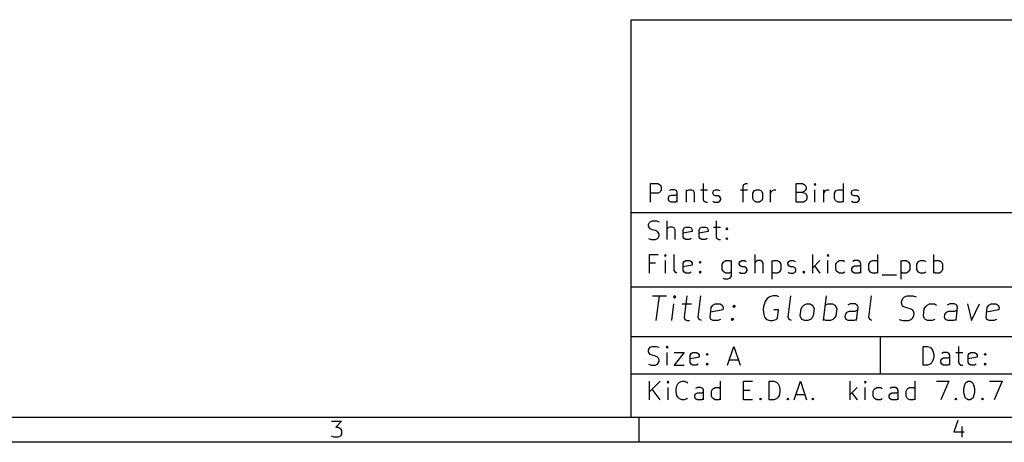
# Model space of a CAD drawing. Extents: x 0.4 to 10.6, y -8.1 to -0.4.
# Tile 2 of 4: x 4.3 to 7.5, y -8.1 to -6.8. Entities that reach past the tile are written whole.
import ezdxf

# ---------------------------------------------------------------- set-up
doc = ezdxf.new("R2010")
doc.units = 0
doc.header["$MEASUREMENT"] = 0
doc.layers.add('BLACK', color=7, linetype='CONTINUOUS')

msp = doc.modelspace()

# ---------------------------------------------------------------- linework, layer by layer
at = {"layer": 'BLACK', "linetype": 'CONTINUOUS'}
for p, q in [((6.27559, -6.76772), (10.5276, -6.76772)), ((6.27559, -8.02756), (6.27559, -6.76772)), ((6.33679, -7.3456), (6.33679, -7.28655)), ((6.33679, -7.28655), (6.35929, -7.28655)), ((6.35929, -7.28655), (6.36491, -7.28936)), ((6.36491, -7.28936), (6.36773, -7.29217)), ((6.36773, -7.29217), (6.37054, -7.2978)), ((6.50271, -7.28655), (6.50271, -7.33717)), ((6.62926, -7.29498), (6.63207, -7.28936)), ((6.63207, -7.28936), (6.63769, -7.28655)), ((6.63769, -7.28655), (6.64332, -7.28655)), ((6.79798, -7.3456), (6.79798, -7.28655)), ((6.79798, -7.28655), (6.81767, -7.28655)), ((6.81767, -7.28655), (6.82329, -7.28936)), ((6.82329, -7.28936), (6.82611, -7.29217)), ((6.82611, -7.29217), (6.82892, -7.2978)), ((6.85704, -7.28655), (6.85423, -7.28936)), ((6.85423, -7.28936), (6.85704, -7.29217)), ((6.85985, -7.28936), (6.85704, -7.28655)), ((6.85704, -7.28655), (6.85704, -7.29217)), ((6.85704, -7.29217), (6.85985, -7.28936)), ((6.94703, -7.3456), (6.94703, -7.28655)), ((6.35929, -7.31748), (6.33679, -7.31748)), ((6.36491, -7.31467), (6.35929, -7.31748)), ((6.36773, -7.31186), (6.36491, -7.31467)), ((6.37054, -7.30623), (6.36773, -7.31186)), ((6.37054, -7.2978), (6.37054, -7.30623)), ((6.40147, -7.30623), (6.39585, -7.30905)), ((6.39585, -7.32592), (6.40147, -7.32311)), ((6.41272, -7.30623), (6.40147, -7.30623)), ((6.40147, -7.32311), (6.41553, -7.32311)), ((6.41834, -7.30905), (6.41272, -7.30623)), ((6.41553, -7.32311), (6.42116, -7.32029)), ((6.42116, -7.31467), (6.41834, -7.30905)), ((6.42116, -7.3456), (6.42116, -7.31467)), ((6.44928, -7.30623), (6.44928, -7.3456)), ((6.44928, -7.31186), (6.45209, -7.30905)), ((6.45209, -7.30905), (6.45771, -7.30623)), ((6.45771, -7.30623), (6.46615, -7.30623)), ((6.46615, -7.30623), (6.47177, -7.30905)), ((6.47177, -7.30905), (6.47459, -7.31467)), ((6.47459, -7.31467), (6.47459, -7.3456)), ((6.49427, -7.30623), (6.51677, -7.30623)), ((6.53364, -7.31467), (6.53645, -7.30905)), ((6.53364, -7.31748), (6.53364, -7.31467)), ((6.53645, -7.32311), (6.53364, -7.31748)), ((6.53645, -7.30905), (6.54208, -7.30623)), ((6.54208, -7.32592), (6.53645, -7.32311)), ((6.54208, -7.30623), (6.55052, -7.30623)), ((6.55052, -7.30623), (6.55614, -7.30905)), ((6.62082, -7.30623), (6.64332, -7.30623)), ((6.62926, -7.3456), (6.62926, -7.29498)), ((6.66019, -7.31748), (6.663, -7.31186)), ((6.66019, -7.33435), (6.66019, -7.31748)), ((6.663, -7.31186), (6.66581, -7.30905)), ((6.66581, -7.30905), (6.67144, -7.30623)), ((6.67144, -7.30623), (6.67987, -7.30623)), ((6.67987, -7.30623), (6.6855, -7.30905)), ((6.6855, -7.30905), (6.68831, -7.31186)), ((6.68831, -7.31186), (6.69112, -7.31748)), ((6.69112, -7.31748), (6.69112, -7.33435)), ((6.71643, -7.3456), (6.71643, -7.30623)), ((6.71643, -7.31748), (6.71924, -7.31186)), ((6.71924, -7.31186), (6.72206, -7.30905)), ((6.72206, -7.30905), (6.72768, -7.30623)), ((6.72768, -7.30623), (6.7333, -7.30623)), ((6.81767, -7.31467), (6.79798, -7.31467)), ((6.82329, -7.31186), (6.81767, -7.31467)), ((6.81767, -7.31467), (6.82611, -7.31748)), ((6.82611, -7.30905), (6.82329, -7.31186)), ((6.82892, -7.30342), (6.82611, -7.30905)), ((6.82611, -7.31748), (6.82892, -7.32029)), ((6.82892, -7.2978), (6.82892, -7.30342)), ((6.82892, -7.32029), (6.83173, -7.32592)), ((6.85704, -7.3456), (6.85704, -7.30623)), ((6.88516, -7.3456), (6.88516, -7.30623)), ((6.88516, -7.31748), (6.88797, -7.31186)), ((6.88797, -7.31186), (6.89079, -7.30905)), ((6.89079, -7.30905), (6.89641, -7.30623)), ((6.89641, -7.30623), (6.90203, -7.30623)), ((6.91891, -7.31748), (6.92172, -7.31186)), ((6.91891, -7.33435), (6.91891, -7.31748)), ((6.92172, -7.31186), (6.92453, -7.30905)), ((6.92453, -7.30905), (6.93016, -7.30623)), ((6.93016, -7.30623), (6.9414, -7.30623)), ((6.9414, -7.30623), (6.94703, -7.30905)), ((6.97234, -7.31467), (6.97515, -7.30905)), ((6.97234, -7.31748), (6.97234, -7.31467)), ((6.97515, -7.32311), (6.97234, -7.31748)), ((6.97515, -7.30905), (6.98077, -7.30623)), ((6.98077, -7.32592), (6.97515, -7.32311)), ((6.98077, -7.30623), (6.98921, -7.30623)), ((6.98921, -7.30623), (6.99483, -7.30905)), ((6.39303, -7.33154), (6.39585, -7.32592)), ((6.39303, -7.33717), (6.39303, -7.33154)), ((6.39585, -7.34279), (6.39303, -7.33717)), ((6.40147, -7.3456), (6.39585, -7.34279)), ((6.41553, -7.3456), (6.40147, -7.3456)), ((6.42116, -7.34279), (6.41553, -7.3456)), ((6.50271, -7.33717), (6.50552, -7.34279)), ((6.50552, -7.34279), (6.51114, -7.3456)), ((6.51114, -7.3456), (6.51677, -7.3456)), ((6.53364, -7.34279), (6.53927, -7.3456)), ((6.53927, -7.3456), (6.55052, -7.3456)), ((6.55052, -7.32592), (6.54208, -7.32592)), ((6.55614, -7.32873), (6.55052, -7.32592)), ((6.55052, -7.3456), (6.55614, -7.34279)), ((6.55895, -7.33435), (6.55614, -7.32873)), ((6.55614, -7.34279), (6.55895, -7.33717)), ((6.55895, -7.33717), (6.55895, -7.33435)), ((6.663, -7.33998), (6.66019, -7.33435)), ((6.66581, -7.34279), (6.663, -7.33998)), ((6.67144, -7.3456), (6.66581, -7.34279)), ((6.67987, -7.3456), (6.67144, -7.3456)), ((6.6855, -7.34279), (6.67987, -7.3456)), ((6.68831, -7.33998), (6.6855, -7.34279)), ((6.69112, -7.33435), (6.68831, -7.33998)), ((6.82048, -7.3456), (6.79798, -7.3456)), ((6.82611, -7.34279), (6.82048, -7.3456)), ((6.82892, -7.33998), (6.82611, -7.34279)), ((6.83173, -7.33435), (6.82892, -7.33998)), ((6.83173, -7.32592), (6.83173, -7.33435)), ((6.92172, -7.33998), (6.91891, -7.33435)), ((6.92453, -7.34279), (6.92172, -7.33998)), ((6.93016, -7.3456), (6.92453, -7.34279)), ((6.9414, -7.3456), (6.93016, -7.3456)), ((6.94703, -7.34279), (6.9414, -7.3456)), ((6.97234, -7.34279), (6.97796, -7.3456)), ((6.97796, -7.3456), (6.98921, -7.3456)), ((6.98921, -7.32592), (6.98077, -7.32592)), ((6.99483, -7.32873), (6.98921, -7.32592)), ((6.98921, -7.3456), (6.99483, -7.34279)), ((6.99765, -7.33435), (6.99483, -7.32873)), ((6.99483, -7.34279), (6.99765, -7.33717)), ((6.99765, -7.33717), (6.99765, -7.33435)), ((6.27559, -7.37795), (10.5276, -7.37795)), ((6.33009, -7.41621), (6.33291, -7.41059)), ((6.33009, -7.42184), (6.33009, -7.41621)), ((6.33291, -7.41059), (6.33572, -7.40778)), ((6.33572, -7.40778), (6.34134, -7.40497)), ((6.34134, -7.40497), (6.3554, -7.40497)), ((6.3554, -7.40497), (6.36384, -7.40778)), ((6.38915, -7.46402), (6.38915, -7.40497)), ((6.54382, -7.40497), (6.54382, -7.45558)), ((6.33291, -7.42746), (6.33009, -7.42184)), ((6.33572, -7.43027), (6.33291, -7.42746)), ((6.34134, -7.43309), (6.33572, -7.43027)), ((6.35259, -7.4359), (6.34134, -7.43309)), ((6.35822, -7.43871), (6.35259, -7.4359)), ((6.36103, -7.44152), (6.35822, -7.43871)), ((6.36384, -7.44715), (6.36103, -7.44152)), ((6.36384, -7.45277), (6.36384, -7.44715)), ((6.39196, -7.42746), (6.38915, -7.43027)), ((6.39759, -7.42465), (6.39196, -7.42746)), ((6.40602, -7.42465), (6.39759, -7.42465)), ((6.41165, -7.42746), (6.40602, -7.42465)), ((6.41446, -7.43309), (6.41165, -7.42746)), ((6.41446, -7.46402), (6.41446, -7.43309)), ((6.43977, -7.43309), (6.44258, -7.42746)), ((6.43977, -7.45558), (6.43977, -7.43309)), ((6.46789, -7.43871), (6.43977, -7.44434)), ((6.44258, -7.42746), (6.4482, -7.42465)), ((6.4482, -7.42465), (6.45945, -7.42465)), ((6.45945, -7.42465), (6.46508, -7.42746)), ((6.46508, -7.42746), (6.46789, -7.43309)), ((6.46789, -7.43309), (6.46789, -7.43871)), ((6.49039, -7.43309), (6.4932, -7.42746)), ((6.49039, -7.45558), (6.49039, -7.43309)), ((6.51851, -7.43871), (6.49039, -7.44434)), ((6.4932, -7.42746), (6.49882, -7.42465)), ((6.49882, -7.42465), (6.51007, -7.42465)), ((6.51007, -7.42465), (6.5157, -7.42746)), ((6.5157, -7.42746), (6.51851, -7.43309)), ((6.51851, -7.43309), (6.51851, -7.43871)), ((6.53538, -7.42465), (6.55788, -7.42465)), ((6.57475, -7.43027), (6.57756, -7.42746)), ((6.57756, -7.43309), (6.57475, -7.43027)), ((6.57756, -7.42746), (6.58038, -7.43027)), ((6.57756, -7.42746), (6.57756, -7.43309)), ((6.58038, -7.43027), (6.57756, -7.43309)), ((6.33009, -7.46121), (6.33853, -7.46402)), ((6.33853, -7.46402), (6.35259, -7.46402)), ((6.35259, -7.46402), (6.35822, -7.46121)), ((6.35822, -7.46121), (6.36103, -7.4584)), ((6.36103, -7.4584), (6.36384, -7.45277)), ((6.44258, -7.46121), (6.43977, -7.45558)), ((6.4482, -7.46402), (6.44258, -7.46121)), ((6.45945, -7.46402), (6.4482, -7.46402)), ((6.46508, -7.46121), (6.45945, -7.46402)), ((6.4932, -7.46121), (6.49039, -7.45558)), ((6.49882, -7.46402), (6.4932, -7.46121)), ((6.51007, -7.46402), (6.49882, -7.46402)), ((6.5157, -7.46121), (6.51007, -7.46402)), ((6.54382, -7.45558), (6.54663, -7.46121)), ((6.54663, -7.46121), (6.55225, -7.46402)), ((6.55225, -7.46402), (6.55788, -7.46402)), ((6.57475, -7.46121), (6.57756, -7.4584)), ((6.57756, -7.46402), (6.57475, -7.46121)), ((6.57756, -7.4584), (6.58038, -7.46121)), ((6.57756, -7.4584), (6.57756, -7.46402)), ((6.58038, -7.46121), (6.57756, -7.46402)), ((6.33291, -7.57032), (6.33291, -7.51126)), ((6.33291, -7.51126), (6.36103, -7.51126)), ((6.38353, -7.51126), (6.38071, -7.51408)), ((6.38634, -7.51408), (6.38353, -7.51126)), ((6.38353, -7.51126), (6.38353, -7.51689)), ((6.41165, -7.56188), (6.41165, -7.51126)), ((6.66755, -7.57032), (6.66755, -7.51126)), ((6.85034, -7.57032), (6.85034, -7.51126)), ((6.89815, -7.51126), (6.89534, -7.51408)), ((6.90096, -7.51408), (6.89815, -7.51126)), ((6.89815, -7.51126), (6.89815, -7.51689)), ((7.05563, -7.57032), (7.05563, -7.51126)), ((7.23279, -7.57032), (7.23279, -7.51126)), ((6.35259, -7.53939), (6.33291, -7.53939)), ((6.38071, -7.51408), (6.38353, -7.51689)), ((6.38353, -7.51689), (6.38634, -7.51408)), ((6.38353, -7.57032), (6.38353, -7.53095)), ((6.43977, -7.53939), (6.44258, -7.53376)), ((6.43977, -7.56188), (6.43977, -7.53939)), ((6.44258, -7.53376), (6.4482, -7.53095)), ((6.4482, -7.53095), (6.45945, -7.53095)), ((6.45945, -7.53095), (6.46508, -7.53376)), ((6.46508, -7.53376), (6.46789, -7.53939)), ((6.46789, -7.53939), (6.46789, -7.54501)), ((6.49039, -7.53657), (6.4932, -7.53376)), ((6.4932, -7.53939), (6.49039, -7.53657)), ((6.4932, -7.53376), (6.49601, -7.53657)), ((6.4932, -7.53376), (6.4932, -7.53939)), ((6.49601, -7.53657), (6.4932, -7.53939)), ((6.5635, -7.5422), (6.56631, -7.53657)), ((6.5635, -7.55907), (6.5635, -7.5422)), ((6.56631, -7.53657), (6.56913, -7.53376)), ((6.56913, -7.53376), (6.57475, -7.53095)), ((6.57475, -7.53095), (6.586, -7.53095)), ((6.586, -7.53095), (6.59162, -7.53376)), ((6.59162, -7.53095), (6.59162, -7.57876)), ((6.61693, -7.53939), (6.61975, -7.53376)), ((6.61693, -7.5422), (6.61693, -7.53939)), ((6.61975, -7.54782), (6.61693, -7.5422)), ((6.61975, -7.53376), (6.62537, -7.53095)), ((6.62537, -7.53095), (6.63381, -7.53095)), ((6.63381, -7.53095), (6.63943, -7.53376)), ((6.67036, -7.53376), (6.66755, -7.53657)), ((6.67599, -7.53095), (6.67036, -7.53376)), ((6.68443, -7.53095), (6.67599, -7.53095)), ((6.69005, -7.53376), (6.68443, -7.53095)), ((6.69286, -7.53939), (6.69005, -7.53376)), ((6.69286, -7.57032), (6.69286, -7.53939)), ((6.72098, -7.53095), (6.72098, -7.59001)), ((6.72098, -7.53376), (6.72661, -7.53095)), ((6.72661, -7.53095), (6.73786, -7.53095)), ((6.73786, -7.53095), (6.74348, -7.53376)), ((6.74348, -7.53376), (6.74629, -7.53657)), ((6.74629, -7.53657), (6.7491, -7.5422)), ((6.7491, -7.5422), (6.7491, -7.55907)), ((6.7716, -7.53939), (6.77441, -7.53376)), ((6.7716, -7.5422), (6.7716, -7.53939)), ((6.77441, -7.54782), (6.7716, -7.5422)), ((6.77441, -7.53376), (6.78004, -7.53095)), ((6.78004, -7.53095), (6.78847, -7.53095)), ((6.78847, -7.53095), (6.7941, -7.53376)), ((6.87284, -7.53095), (6.85034, -7.55345)), ((6.89534, -7.51408), (6.89815, -7.51689)), ((6.89815, -7.51689), (6.90096, -7.51408)), ((6.89815, -7.57032), (6.89815, -7.53095)), ((6.92346, -7.5422), (6.92627, -7.53657)), ((6.92346, -7.55907), (6.92346, -7.5422)), ((6.92627, -7.53657), (6.92908, -7.53376)), ((6.92908, -7.53376), (6.93471, -7.53095)), ((6.93471, -7.53095), (6.94595, -7.53095)), ((6.94595, -7.53095), (6.95158, -7.53376)), ((6.98251, -7.53095), (6.97689, -7.53376)), ((6.99376, -7.53095), (6.98251, -7.53095)), ((6.99939, -7.53376), (6.99376, -7.53095)), ((7.0022, -7.53939), (6.99939, -7.53376)), ((7.0022, -7.57032), (7.0022, -7.53939)), ((7.02751, -7.5422), (7.03032, -7.53657)), ((7.02751, -7.55907), (7.02751, -7.5422)), ((7.03032, -7.53657), (7.03313, -7.53376)), ((7.03313, -7.53376), (7.03876, -7.53095)), ((7.03876, -7.53095), (7.05, -7.53095)), ((7.05, -7.53095), (7.05563, -7.53376)), ((7.12874, -7.53095), (7.12874, -7.59001)), ((7.12874, -7.53376), (7.13437, -7.53095)), ((7.13437, -7.53095), (7.14562, -7.53095)), ((7.14562, -7.53095), (7.15124, -7.53376)), ((7.15124, -7.53376), (7.15405, -7.53657)), ((7.15405, -7.53657), (7.15687, -7.5422)), ((7.15687, -7.5422), (7.15687, -7.55907)), ((7.17936, -7.5422), (7.18218, -7.53657)), ((7.17936, -7.55907), (7.17936, -7.5422)), ((7.18218, -7.53657), (7.18499, -7.53376)), ((7.18499, -7.53376), (7.19061, -7.53095)), ((7.19061, -7.53095), (7.20186, -7.53095)), ((7.20186, -7.53095), (7.20748, -7.53376)), ((7.23279, -7.53376), (7.23842, -7.53095)), ((7.23842, -7.53095), (7.24967, -7.53095)), ((7.24967, -7.53095), (7.25529, -7.53376)), ((7.25529, -7.53376), (7.2581, -7.53657)), ((7.2581, -7.53657), (7.26092, -7.5422)), ((7.26092, -7.5422), (7.26092, -7.55907)), ((6.41446, -7.56751), (6.41165, -7.56188)), ((6.42008, -7.57032), (6.41446, -7.56751)), ((6.46789, -7.54501), (6.43977, -7.55063)), ((6.44258, -7.56751), (6.43977, -7.56188)), ((6.4482, -7.57032), (6.44258, -7.56751)), ((6.45945, -7.57032), (6.4482, -7.57032)), ((6.46508, -7.56751), (6.45945, -7.57032)), ((6.49039, -7.56751), (6.4932, -7.5647)), ((6.4932, -7.57032), (6.49039, -7.56751)), ((6.4932, -7.5647), (6.49601, -7.56751)), ((6.4932, -7.5647), (6.4932, -7.57032)), ((6.49601, -7.56751), (6.4932, -7.57032)), ((6.56631, -7.5647), (6.5635, -7.55907)), ((6.56913, -7.56751), (6.56631, -7.5647)), ((6.57475, -7.57032), (6.56913, -7.56751)), ((6.586, -7.57032), (6.57475, -7.57032)), ((6.59162, -7.56751), (6.586, -7.57032)), ((6.61693, -7.56751), (6.62256, -7.57032)), ((6.62537, -7.55063), (6.61975, -7.54782)), ((6.62256, -7.57032), (6.63381, -7.57032)), ((6.63381, -7.55063), (6.62537, -7.55063)), ((6.63943, -7.55345), (6.63381, -7.55063)), ((6.63381, -7.57032), (6.63943, -7.56751)), ((6.64224, -7.55907), (6.63943, -7.55345)), ((6.63943, -7.56751), (6.64224, -7.56188)), ((6.64224, -7.56188), (6.64224, -7.55907)), ((6.72661, -7.57032), (6.72098, -7.56751)), ((6.73786, -7.57032), (6.72661, -7.57032)), ((6.74348, -7.56751), (6.73786, -7.57032)), ((6.74629, -7.5647), (6.74348, -7.56751)), ((6.7491, -7.55907), (6.74629, -7.5647)), ((6.7716, -7.56751), (6.77723, -7.57032)), ((6.78004, -7.55063), (6.77441, -7.54782)), ((6.77723, -7.57032), (6.78847, -7.57032)), ((6.78847, -7.55063), (6.78004, -7.55063)), ((6.7941, -7.55345), (6.78847, -7.55063)), ((6.78847, -7.57032), (6.7941, -7.56751)), ((6.79691, -7.55907), (6.7941, -7.55345)), ((6.7941, -7.56751), (6.79691, -7.56188)), ((6.79691, -7.56188), (6.79691, -7.55907)), ((6.81941, -7.56751), (6.82222, -7.5647)), ((6.82222, -7.57032), (6.81941, -7.56751)), ((6.82222, -7.5647), (6.82503, -7.56751)), ((6.82222, -7.5647), (6.82222, -7.57032)), ((6.82503, -7.56751), (6.82222, -7.57032)), ((6.85597, -7.54782), (6.87284, -7.57032)), ((6.92627, -7.5647), (6.92346, -7.55907)), ((6.92908, -7.56751), (6.92627, -7.5647)), ((6.93471, -7.57032), (6.92908, -7.56751)), ((6.94595, -7.57032), (6.93471, -7.57032)), ((6.95158, -7.56751), (6.94595, -7.57032)), ((6.97408, -7.55626), (6.97689, -7.55063)), ((6.97408, -7.56188), (6.97408, -7.55626)), ((6.97689, -7.56751), (6.97408, -7.56188)), ((6.97689, -7.55063), (6.98251, -7.54782)), ((6.98251, -7.57032), (6.97689, -7.56751)), ((6.98251, -7.54782), (6.99657, -7.54782)), ((6.99657, -7.57032), (6.98251, -7.57032)), ((6.99657, -7.54782), (7.0022, -7.54501)), ((7.0022, -7.56751), (6.99657, -7.57032)), ((7.03032, -7.5647), (7.02751, -7.55907)), ((7.03313, -7.56751), (7.03032, -7.5647)), ((7.03876, -7.57032), (7.03313, -7.56751)), ((7.05, -7.57032), (7.03876, -7.57032)), ((7.05563, -7.56751), (7.05, -7.57032)), ((7.13437, -7.57032), (7.12874, -7.56751)), ((7.14562, -7.57032), (7.13437, -7.57032)), ((7.15124, -7.56751), (7.14562, -7.57032)), ((7.15405, -7.5647), (7.15124, -7.56751)), ((7.15687, -7.55907), (7.15405, -7.5647)), ((7.18218, -7.5647), (7.17936, -7.55907)), ((7.18499, -7.56751), (7.18218, -7.5647)), ((7.19061, -7.57032), (7.18499, -7.56751)), ((7.20186, -7.57032), (7.19061, -7.57032)), ((7.20748, -7.56751), (7.20186, -7.57032)), ((7.23842, -7.57032), (7.23279, -7.56751)), ((7.24967, -7.57032), (7.23842, -7.57032)), ((7.25529, -7.56751), (7.24967, -7.57032)), ((7.2581, -7.5647), (7.25529, -7.56751)), ((7.26092, -7.55907), (7.2581, -7.5647)), ((6.57194, -7.59001), (6.56631, -7.58719)), ((6.58038, -7.59001), (6.57194, -7.59001)), ((6.586, -7.58719), (6.58038, -7.59001)), ((6.58881, -7.58438), (6.586, -7.58719)), ((6.59162, -7.57876), (6.58881, -7.58438)), ((7.06969, -7.57594), (7.11468, -7.57594)), ((6.27559, -7.61417), (10.5276, -7.61417)), ((6.34219, -7.64191), (6.38719, -7.64191)), ((6.35485, -7.72065), (6.36469, -7.64191)), ((6.41344, -7.64191), (6.40922, -7.64566)), ((6.40922, -7.64566), (6.4125, -7.64941)), ((6.41344, -7.64191), (6.4125, -7.64941)), ((6.4125, -7.64941), (6.41672, -7.64566)), ((6.41672, -7.64566), (6.41344, -7.64191)), ((6.45093, -7.64191), (6.44249, -7.7094)), ((6.48749, -7.7094), (6.49592, -7.64191)), ((6.69981, -7.66065), (6.69418, -7.67565)), ((6.70449, -7.65316), (6.69981, -7.66065)), ((6.71293, -7.64566), (6.70449, -7.65316)), ((6.72465, -7.64191), (6.71293, -7.64566)), ((6.73589, -7.64191), (6.72465, -7.64191)), ((6.74293, -7.64566), (6.73589, -7.64191)), ((6.77245, -7.7094), (6.78089, -7.64191)), ((6.88353, -7.72065), (6.89338, -7.64191)), ((7.02742, -7.7094), (7.03586, -7.64191)), ((7.13053, -7.6644), (7.13147, -7.65691)), ((7.13335, -7.6719), (7.13053, -7.6644)), ((7.13147, -7.65691), (7.13616, -7.64941)), ((7.13616, -7.64941), (7.14038, -7.64566)), ((7.14038, -7.64566), (7.14834, -7.64191)), ((7.14834, -7.64191), (7.16709, -7.64191)), ((7.16709, -7.64191), (7.17787, -7.64566)), ((6.40359, -7.72065), (6.41015, -7.66815)), ((6.4364, -7.66815), (6.4664, -7.66815)), ((6.52498, -7.7094), (6.52873, -7.6794)), ((6.56529, -7.6869), (6.52686, -7.6944)), ((6.52873, -7.6794), (6.53342, -7.6719)), ((6.53342, -7.6719), (6.54139, -7.66815)), ((6.54139, -7.66815), (6.55639, -7.66815)), ((6.55639, -7.66815), (6.56342, -7.6719)), ((6.56342, -7.6719), (6.56623, -7.6794)), ((6.56623, -7.6794), (6.56529, -7.6869)), ((6.59669, -7.67565), (6.60091, -7.6719)), ((6.59997, -7.6794), (6.59669, -7.67565)), ((6.60091, -7.6719), (6.59997, -7.6794)), ((6.60419, -7.67565), (6.59997, -7.6794)), ((6.60091, -7.6719), (6.60419, -7.67565)), ((6.69418, -7.67565), (6.69278, -7.6869)), ((6.69278, -7.6869), (6.69465, -7.7019)), ((6.74152, -7.6869), (6.72652, -7.6869)), ((6.73824, -7.71315), (6.74152, -7.6869)), ((6.81042, -7.70565), (6.81323, -7.68315)), ((6.81323, -7.68315), (6.81792, -7.67565)), ((6.81792, -7.67565), (6.82213, -7.6719)), ((6.82213, -7.6719), (6.8301, -7.66815)), ((6.8301, -7.66815), (6.84135, -7.66815)), ((6.84135, -7.66815), (6.84838, -7.6719)), ((6.84838, -7.6719), (6.85166, -7.67565)), ((6.85166, -7.67565), (6.85447, -7.68315)), ((6.85447, -7.68315), (6.85166, -7.70565)), ((6.88963, -7.6719), (6.89759, -7.66815)), ((6.89759, -7.66815), (6.91259, -7.66815)), ((6.91259, -7.66815), (6.91962, -7.6719)), ((6.91962, -7.6719), (6.9229, -7.67565)), ((6.9229, -7.67565), (6.92571, -7.68315)), ((6.92571, -7.68315), (6.9229, -7.70565)), ((6.95337, -7.7019), (6.95805, -7.6944)), ((6.95805, -7.6944), (6.96602, -7.69065)), ((6.96883, -7.66815), (6.96087, -7.6719)), ((6.96602, -7.69065), (6.98477, -7.69065)), ((6.98383, -7.66815), (6.96883, -7.66815)), ((6.99086, -7.6719), (6.98383, -7.66815)), ((6.98477, -7.69065), (6.99274, -7.6869)), ((6.98852, -7.72065), (6.99368, -7.6794)), ((6.99368, -7.6794), (6.99086, -7.6719)), ((7.13663, -7.67565), (7.13335, -7.6719)), ((7.14366, -7.6794), (7.13663, -7.67565)), ((7.15819, -7.68315), (7.14366, -7.6794)), ((7.16522, -7.6869), (7.15819, -7.68315)), ((7.1685, -7.69065), (7.16522, -7.6869)), ((7.17131, -7.69815), (7.1685, -7.69065)), ((7.17037, -7.70565), (7.17131, -7.69815)), ((7.20037, -7.70565), (7.20318, -7.68315)), ((7.20318, -7.68315), (7.20787, -7.67565)), ((7.20787, -7.67565), (7.21209, -7.6719)), ((7.21209, -7.6719), (7.22005, -7.66815)), ((7.22005, -7.66815), (7.23505, -7.66815)), ((7.23505, -7.66815), (7.24208, -7.6719)), ((7.26833, -7.7019), (7.27302, -7.6944)), ((7.27302, -7.6944), (7.28098, -7.69065)), ((7.2838, -7.66815), (7.27583, -7.6719)), ((7.28098, -7.69065), (7.29973, -7.69065)), ((7.29879, -7.66815), (7.2838, -7.66815)), ((7.30582, -7.6719), (7.29879, -7.66815)), ((7.29973, -7.69065), (7.3077, -7.6869)), ((7.30348, -7.72065), (7.30864, -7.6794)), ((7.30864, -7.6794), (7.30582, -7.6719)), ((7.34004, -7.66815), (7.35222, -7.72065)), ((7.35222, -7.72065), (7.37753, -7.66815)), ((7.39862, -7.7094), (7.40237, -7.6794)), ((7.43893, -7.6869), (7.4005, -7.6944)), ((7.40237, -7.6794), (7.40706, -7.6719)), ((7.40706, -7.6719), (7.41503, -7.66815)), ((7.41503, -7.66815), (7.43003, -7.66815)), ((7.43003, -7.66815), (7.43706, -7.6719)), ((7.43706, -7.6719), (7.43987, -7.6794)), ((7.43987, -7.6794), (7.43893, -7.6869)), ((6.44249, -7.7094), (6.44531, -7.7169)), ((6.44531, -7.7169), (6.45234, -7.72065)), ((6.45234, -7.72065), (6.45984, -7.72065)), ((6.4903, -7.7169), (6.48749, -7.7094)), ((6.49733, -7.72065), (6.4903, -7.7169)), ((6.5278, -7.7169), (6.52498, -7.7094)), ((6.53483, -7.72065), (6.5278, -7.7169)), ((6.54982, -7.72065), (6.53483, -7.72065)), ((6.55779, -7.7169), (6.54982, -7.72065)), ((6.59154, -7.7169), (6.59576, -7.71315)), ((6.59482, -7.72065), (6.59154, -7.7169)), ((6.59576, -7.71315), (6.59482, -7.72065)), ((6.59904, -7.7169), (6.59482, -7.72065)), ((6.59576, -7.71315), (6.59904, -7.7169)), ((6.69465, -7.7019), (6.69746, -7.7094)), ((6.69746, -7.7094), (6.70402, -7.7169)), ((6.70402, -7.7169), (6.7148, -7.72065)), ((6.7148, -7.72065), (6.7223, -7.72065)), ((6.7223, -7.72065), (6.73402, -7.7169)), ((6.73402, -7.7169), (6.73824, -7.71315)), ((6.77526, -7.7169), (6.77245, -7.7094)), ((6.7823, -7.72065), (6.77526, -7.7169)), ((6.81323, -7.71315), (6.81042, -7.70565)), ((6.81651, -7.7169), (6.81323, -7.71315)), ((6.82354, -7.72065), (6.81651, -7.7169)), ((6.83479, -7.72065), (6.82354, -7.72065)), ((6.84276, -7.7169), (6.83479, -7.72065)), ((6.84697, -7.71315), (6.84276, -7.7169)), ((6.85166, -7.70565), (6.84697, -7.71315)), ((6.89103, -7.72065), (6.884, -7.7169)), ((6.90603, -7.72065), (6.89103, -7.72065)), ((6.914, -7.7169), (6.90603, -7.72065)), ((6.91822, -7.71315), (6.914, -7.7169)), ((6.9229, -7.70565), (6.91822, -7.71315)), ((6.95243, -7.7094), (6.95337, -7.7019)), ((6.95524, -7.7169), (6.95243, -7.7094)), ((6.96227, -7.72065), (6.95524, -7.7169)), ((6.98102, -7.72065), (6.96227, -7.72065)), ((6.98899, -7.7169), (6.98102, -7.72065)), ((7.03023, -7.7169), (7.02742, -7.7094)), ((7.03726, -7.72065), (7.03023, -7.7169)), ((7.12397, -7.7169), (7.13475, -7.72065)), ((7.13475, -7.72065), (7.1535, -7.72065)), ((7.1535, -7.72065), (7.16147, -7.7169)), ((7.16147, -7.7169), (7.16568, -7.71315)), ((7.16568, -7.71315), (7.17037, -7.70565)), ((7.20318, -7.71315), (7.20037, -7.70565)), ((7.20646, -7.7169), (7.20318, -7.71315)), ((7.21349, -7.72065), (7.20646, -7.7169)), ((7.22849, -7.72065), (7.21349, -7.72065)), ((7.23646, -7.7169), (7.22849, -7.72065)), ((7.26739, -7.7094), (7.26833, -7.7019)), ((7.2702, -7.7169), (7.26739, -7.7094)), ((7.27723, -7.72065), (7.2702, -7.7169)), ((7.29598, -7.72065), (7.27723, -7.72065)), ((7.30395, -7.7169), (7.29598, -7.72065)), ((7.40144, -7.7169), (7.39862, -7.7094)), ((7.40847, -7.72065), (7.40144, -7.7169)), ((7.42347, -7.72065), (7.40847, -7.72065)), ((7.43143, -7.7169), (7.42347, -7.72065)), ((6.27559, -7.77165), (10.5276, -7.77165)), ((7.06299, -7.77165), (7.06299, -7.88976)), ((6.33009, -7.81385), (6.33291, -7.80823)), ((6.33009, -7.81948), (6.33009, -7.81385)), ((6.33291, -7.8251), (6.33009, -7.81948)), ((6.33291, -7.80823), (6.33572, -7.80542)), ((6.33572, -7.80542), (6.34134, -7.8026)), ((6.34134, -7.8026), (6.3554, -7.8026)), ((6.3554, -7.8026), (6.36384, -7.80542)), ((6.38915, -7.8026), (6.38634, -7.80542)), ((6.38634, -7.80542), (6.38915, -7.80823)), ((6.39196, -7.80542), (6.38915, -7.8026)), ((6.38915, -7.8026), (6.38915, -7.80823)), ((6.38915, -7.80823), (6.39196, -7.80542)), ((6.38915, -7.86166), (6.38915, -7.82229)), ((6.41165, -7.82229), (6.44258, -7.82229)), ((6.44258, -7.82229), (6.41165, -7.86166)), ((6.46508, -7.8251), (6.4707, -7.82229)), ((6.4707, -7.82229), (6.48195, -7.82229)), ((6.48195, -7.82229), (6.48757, -7.8251)), ((6.58038, -7.86166), (6.60006, -7.8026)), ((6.60006, -7.8026), (6.61975, -7.86166)), ((7.19905, -7.86166), (7.19905, -7.8026)), ((7.19905, -7.8026), (7.21311, -7.8026)), ((7.21311, -7.8026), (7.22155, -7.80542)), ((7.22155, -7.80542), (7.22717, -7.81104)), ((7.22717, -7.81104), (7.22998, -7.81666)), ((7.22998, -7.81666), (7.23279, -7.82791)), ((7.26373, -7.82229), (7.2581, -7.8251)), ((7.27498, -7.82229), (7.26373, -7.82229)), ((7.2806, -7.8251), (7.27498, -7.82229)), ((7.3031, -7.82229), (7.32559, -7.82229)), ((7.31153, -7.8026), (7.31153, -7.85322)), ((7.34528, -7.8251), (7.3509, -7.82229)), ((7.3509, -7.82229), (7.36215, -7.82229)), ((7.36215, -7.82229), (7.36778, -7.8251)), ((6.33572, -7.82791), (6.33291, -7.8251)), ((6.34134, -7.83072), (6.33572, -7.82791)), ((6.35259, -7.83354), (6.34134, -7.83072)), ((6.35822, -7.83635), (6.35259, -7.83354)), ((6.36103, -7.83916), (6.35822, -7.83635)), ((6.36384, -7.84479), (6.36103, -7.83916)), ((6.36103, -7.85603), (6.36384, -7.85041)), ((6.36384, -7.85041), (6.36384, -7.84479)), ((6.46227, -7.83072), (6.46508, -7.8251)), ((6.46227, -7.85322), (6.46227, -7.83072)), ((6.49039, -7.83635), (6.46227, -7.84197)), ((6.46508, -7.85885), (6.46227, -7.85322)), ((6.48757, -7.8251), (6.49039, -7.83072)), ((6.49039, -7.83072), (6.49039, -7.83635)), ((6.51288, -7.82791), (6.5157, -7.8251)), ((6.5157, -7.83072), (6.51288, -7.82791)), ((6.5157, -7.8251), (6.51851, -7.82791)), ((6.5157, -7.8251), (6.5157, -7.83072)), ((6.51851, -7.82791), (6.5157, -7.83072)), ((6.586, -7.84479), (6.61412, -7.84479)), ((7.22717, -7.85322), (7.22155, -7.85885)), ((7.22998, -7.8476), (7.22717, -7.85322)), ((7.23279, -7.83635), (7.22998, -7.8476)), ((7.23279, -7.82791), (7.23279, -7.83635)), ((7.25529, -7.8476), (7.2581, -7.84197)), ((7.25529, -7.85322), (7.25529, -7.8476)), ((7.2581, -7.85885), (7.25529, -7.85322)), ((7.2581, -7.84197), (7.26373, -7.83916)), ((7.26373, -7.83916), (7.27779, -7.83916)), ((7.27779, -7.83916), (7.28341, -7.83635)), ((7.28341, -7.83072), (7.2806, -7.8251)), ((7.28341, -7.86166), (7.28341, -7.83072)), ((7.31153, -7.85322), (7.31435, -7.85885)), ((7.34247, -7.83072), (7.34528, -7.8251)), ((7.34247, -7.85322), (7.34247, -7.83072)), ((7.37059, -7.83635), (7.34247, -7.84197)), ((7.34528, -7.85885), (7.34247, -7.85322)), ((7.36778, -7.8251), (7.37059, -7.83072)), ((7.37059, -7.83072), (7.37059, -7.83635)), ((7.39309, -7.82791), (7.3959, -7.8251)), ((7.3959, -7.83072), (7.39309, -7.82791)), ((7.3959, -7.8251), (7.39871, -7.82791)), ((7.3959, -7.8251), (7.3959, -7.83072)), ((7.39871, -7.82791), (7.3959, -7.83072)), ((6.33009, -7.85885), (6.33853, -7.86166)), ((6.33853, -7.86166), (6.35259, -7.86166)), ((6.35259, -7.86166), (6.35822, -7.85885)), ((6.35822, -7.85885), (6.36103, -7.85603)), ((6.41165, -7.86166), (6.44258, -7.86166)), ((6.4707, -7.86166), (6.46508, -7.85885)), ((6.48195, -7.86166), (6.4707, -7.86166)), ((6.48757, -7.85885), (6.48195, -7.86166)), ((6.51288, -7.85885), (6.5157, -7.85603)), ((6.5157, -7.86166), (6.51288, -7.85885)), ((6.5157, -7.85603), (6.51851, -7.85885)), ((6.5157, -7.85603), (6.5157, -7.86166)), ((6.51851, -7.85885), (6.5157, -7.86166)), ((7.21311, -7.86166), (7.19905, -7.86166)), ((7.22155, -7.85885), (7.21311, -7.86166)), ((7.26373, -7.86166), (7.2581, -7.85885)), ((7.27779, -7.86166), (7.26373, -7.86166)), ((7.28341, -7.85885), (7.27779, -7.86166)), ((7.31435, -7.85885), (7.31997, -7.86166)), ((7.31997, -7.86166), (7.32559, -7.86166)), ((7.3509, -7.86166), (7.34528, -7.85885)), ((7.36215, -7.86166), (7.3509, -7.86166)), ((7.36778, -7.85885), (7.36215, -7.86166)), ((7.39309, -7.85885), (7.3959, -7.85603)), ((7.3959, -7.86166), (7.39309, -7.85885)), ((7.3959, -7.85603), (7.39871, -7.85885)), ((7.3959, -7.85603), (7.3959, -7.86166)), ((7.39871, -7.85885), (7.3959, -7.86166)), ((6.27559, -7.88976), (10.5276, -7.88976)), ((6.33291, -7.97189), (6.33291, -7.91284)), ((6.36665, -7.91284), (6.33291, -7.94659)), ((6.39196, -7.91284), (6.38915, -7.91565)), ((6.38915, -7.91565), (6.39196, -7.91846)), ((6.39477, -7.91565), (6.39196, -7.91284)), ((6.39196, -7.91284), (6.39196, -7.91846)), ((6.39196, -7.91846), (6.39477, -7.91565)), ((6.4229, -7.92128), (6.42852, -7.91565)), ((6.42852, -7.91565), (6.43696, -7.91284)), ((6.43696, -7.91284), (6.44258, -7.91284)), ((6.44258, -7.91284), (6.45102, -7.91565)), ((6.45102, -7.91565), (6.45383, -7.91846)), ((6.55788, -7.97189), (6.55788, -7.91284)), ((6.63099, -7.97189), (6.63099, -7.91284)), ((6.63099, -7.91284), (6.65912, -7.91284)), ((6.71255, -7.97189), (6.71255, -7.91284)), ((6.71255, -7.91284), (6.72661, -7.91284)), ((6.72661, -7.91284), (6.73504, -7.91565)), ((6.73504, -7.91565), (6.74067, -7.92128)), ((6.79129, -7.97189), (6.81097, -7.91284)), ((6.81097, -7.91284), (6.83066, -7.97189)), ((6.96845, -7.97189), (6.96845, -7.91284)), ((7.01626, -7.91284), (7.01345, -7.91565)), ((7.01345, -7.91565), (7.01626, -7.91846)), ((7.01907, -7.91565), (7.01626, -7.91284)), ((7.01626, -7.91284), (7.01626, -7.91846)), ((7.01626, -7.91846), (7.01907, -7.91565)), ((7.17374, -7.97189), (7.17374, -7.91284)), ((7.24123, -7.91284), (7.2806, -7.91284)), ((7.2806, -7.91284), (7.25529, -7.97189)), ((7.33403, -7.91846), (7.33684, -7.91565)), ((7.33684, -7.91565), (7.34247, -7.91284)), ((7.34247, -7.91284), (7.34809, -7.91284)), ((7.34809, -7.91284), (7.35372, -7.91565)), ((7.35372, -7.91565), (7.35653, -7.91846)), ((7.40996, -7.91284), (7.44933, -7.91284)), ((7.44933, -7.91284), (7.42402, -7.97189)), ((6.36665, -7.97189), (6.34134, -7.93815)), ((6.39196, -7.97189), (6.39196, -7.93252)), ((6.41727, -7.93815), (6.42008, -7.9269)), ((6.41727, -7.94659), (6.41727, -7.93815)), ((6.42008, -7.95783), (6.41727, -7.94659)), ((6.42008, -7.9269), (6.4229, -7.92128)), ((6.48476, -7.93252), (6.47914, -7.93534)), ((6.49601, -7.93252), (6.48476, -7.93252)), ((6.50164, -7.93534), (6.49601, -7.93252)), ((6.49882, -7.9494), (6.50445, -7.94659)), ((6.50445, -7.94096), (6.50164, -7.93534)), ((6.50445, -7.97189), (6.50445, -7.94096)), ((6.52976, -7.94377), (6.53257, -7.93815)), ((6.52976, -7.96065), (6.52976, -7.94377)), ((6.53257, -7.93815), (6.53538, -7.93534)), ((6.53538, -7.93534), (6.54101, -7.93252)), ((6.54101, -7.93252), (6.55225, -7.93252)), ((6.55225, -7.93252), (6.55788, -7.93534)), ((6.63099, -7.94096), (6.65068, -7.94096)), ((6.74067, -7.92128), (6.74348, -7.9269)), ((6.74348, -7.9269), (6.74629, -7.93815)), ((6.74629, -7.94659), (6.74348, -7.95783)), ((6.74629, -7.93815), (6.74629, -7.94659)), ((6.99095, -7.93252), (6.96845, -7.95502)), ((7.01626, -7.97189), (7.01626, -7.93252)), ((7.04157, -7.94377), (7.04438, -7.93815)), ((7.04157, -7.96065), (7.04157, -7.94377)), ((7.04438, -7.93815), (7.04719, -7.93534)), ((7.04719, -7.93534), (7.05282, -7.93252)), ((7.05282, -7.93252), (7.06407, -7.93252)), ((7.06407, -7.93252), (7.06969, -7.93534)), ((7.10062, -7.93252), (7.095, -7.93534)), ((7.11187, -7.93252), (7.10062, -7.93252)), ((7.1175, -7.93534), (7.11187, -7.93252)), ((7.11468, -7.9494), (7.12031, -7.94659)), ((7.12031, -7.94096), (7.1175, -7.93534)), ((7.12031, -7.97189), (7.12031, -7.94096)), ((7.14562, -7.94377), (7.14843, -7.93815)), ((7.14562, -7.96065), (7.14562, -7.94377)), ((7.14843, -7.93815), (7.15124, -7.93534)), ((7.15124, -7.93534), (7.15687, -7.93252)), ((7.15687, -7.93252), (7.16811, -7.93252)), ((7.16811, -7.93252), (7.17374, -7.93534)), ((7.32841, -7.93534), (7.33122, -7.92409)), ((7.32841, -7.9494), (7.32841, -7.93534)), ((7.33122, -7.92409), (7.33403, -7.91846)), ((7.35653, -7.91846), (7.35934, -7.92409)), ((7.35934, -7.92409), (7.36215, -7.93534)), ((7.36215, -7.93534), (7.36215, -7.9494)), ((6.4229, -7.96346), (6.42008, -7.95783)), ((6.42852, -7.96908), (6.4229, -7.96346)), ((6.43696, -7.97189), (6.42852, -7.96908)), ((6.44258, -7.97189), (6.43696, -7.97189)), ((6.45102, -7.96908), (6.44258, -7.97189)), ((6.45383, -7.96627), (6.45102, -7.96908)), ((6.47633, -7.95783), (6.47914, -7.95221)), ((6.47633, -7.96346), (6.47633, -7.95783)), ((6.47914, -7.96908), (6.47633, -7.96346)), ((6.47914, -7.95221), (6.48476, -7.9494)), ((6.48476, -7.97189), (6.47914, -7.96908)), ((6.48476, -7.9494), (6.49882, -7.9494)), ((6.49882, -7.97189), (6.48476, -7.97189)), ((6.50445, -7.96908), (6.49882, -7.97189)), ((6.53257, -7.96627), (6.52976, -7.96065)), ((6.53538, -7.96908), (6.53257, -7.96627)), ((6.54101, -7.97189), (6.53538, -7.96908)), ((6.55225, -7.97189), (6.54101, -7.97189)), ((6.55788, -7.96908), (6.55225, -7.97189)), ((6.65912, -7.97189), (6.63099, -7.97189)), ((6.68161, -7.96908), (6.68443, -7.96627)), ((6.68443, -7.97189), (6.68161, -7.96908)), ((6.68443, -7.96627), (6.68724, -7.96908)), ((6.68443, -7.96627), (6.68443, -7.97189)), ((6.68724, -7.96908), (6.68443, -7.97189)), ((6.72661, -7.97189), (6.71255, -7.97189)), ((6.73504, -7.96908), (6.72661, -7.97189)), ((6.74067, -7.96346), (6.73504, -7.96908)), ((6.74348, -7.95783), (6.74067, -7.96346)), ((6.76879, -7.96908), (6.7716, -7.96627)), ((6.7716, -7.97189), (6.76879, -7.96908)), ((6.7716, -7.96627), (6.77441, -7.96908)), ((6.7716, -7.96627), (6.7716, -7.97189)), ((6.77441, -7.96908), (6.7716, -7.97189)), ((6.79691, -7.95502), (6.82503, -7.95502)), ((6.84753, -7.96908), (6.85034, -7.96627)), ((6.85034, -7.97189), (6.84753, -7.96908)), ((6.85034, -7.96627), (6.85315, -7.96908)), ((6.85034, -7.96627), (6.85034, -7.97189)), ((6.85315, -7.96908), (6.85034, -7.97189)), ((6.97408, -7.9494), (6.99095, -7.97189)), ((7.04438, -7.96627), (7.04157, -7.96065)), ((7.04719, -7.96908), (7.04438, -7.96627)), ((7.05282, -7.97189), (7.04719, -7.96908)), ((7.06407, -7.97189), (7.05282, -7.97189)), ((7.06969, -7.96908), (7.06407, -7.97189)), ((7.09219, -7.95783), (7.095, -7.95221)), ((7.09219, -7.96346), (7.09219, -7.95783)), ((7.095, -7.96908), (7.09219, -7.96346)), ((7.095, -7.95221), (7.10062, -7.9494)), ((7.10062, -7.97189), (7.095, -7.96908)), ((7.10062, -7.9494), (7.11468, -7.9494)), ((7.11468, -7.97189), (7.10062, -7.97189)), ((7.12031, -7.96908), (7.11468, -7.97189)), ((7.14843, -7.96627), (7.14562, -7.96065)), ((7.15124, -7.96908), (7.14843, -7.96627)), ((7.15687, -7.97189), (7.15124, -7.96908)), ((7.16811, -7.97189), (7.15687, -7.97189)), ((7.17374, -7.96908), (7.16811, -7.97189)), ((7.30029, -7.96908), (7.3031, -7.96627)), ((7.3031, -7.97189), (7.30029, -7.96908)), ((7.3031, -7.96627), (7.30591, -7.96908)), ((7.3031, -7.96627), (7.3031, -7.97189)), ((7.30591, -7.96908), (7.3031, -7.97189)), ((7.33122, -7.96065), (7.32841, -7.9494)), ((7.33403, -7.96627), (7.33122, -7.96065)), ((7.33684, -7.96908), (7.33403, -7.96627)), ((7.34247, -7.97189), (7.33684, -7.96908)), ((7.34809, -7.97189), (7.34247, -7.97189)), ((7.35372, -7.96908), (7.34809, -7.97189)), ((7.35653, -7.96627), (7.35372, -7.96908)), ((7.35934, -7.96065), (7.35653, -7.96627)), ((7.36215, -7.9494), (7.35934, -7.96065)), ((7.38465, -7.96908), (7.38746, -7.96627)), ((7.38746, -7.97189), (7.38465, -7.96908)), ((7.38746, -7.96627), (7.39027, -7.96908)), ((7.38746, -7.96627), (7.38746, -7.97189)), ((7.39027, -7.96908), (7.38746, -7.97189)), ((10.5276, -8.02756), (0.472441, -8.02756)), ((5.32616, -8.03912), (5.35784, -8.03912)), ((5.35784, -8.03912), (5.34078, -8.05862)), ((10.5276, -8.02756), (6.27559, -8.02756)), ((6.29921, -8.02756), (6.29921, -8.1063)), ((7.30928, -8.03668), (7.2971, -8.07324)), ((5.34078, -8.05862), (5.34809, -8.05862)), ((5.34809, -8.05862), (5.35297, -8.06105)), ((5.35297, -8.06105), (5.3554, -8.06349)), ((5.3554, -8.06349), (5.35784, -8.06836)), ((5.35784, -8.06836), (5.35784, -8.08055)), ((7.32147, -8.05618), (7.32147, -8.0903)), ((5.32859, -8.08786), (5.32616, -8.08542)), ((5.33347, -8.0903), (5.32859, -8.08786)), ((5.34809, -8.0903), (5.33347, -8.0903)), ((5.35297, -8.08786), (5.34809, -8.0903)), ((5.3554, -8.08542), (5.35297, -8.08786)), ((5.35784, -8.08055), (5.3554, -8.08542)), ((7.2971, -8.07324), (7.32878, -8.07324)), ((10.6063, -8.1063), (0.393701, -8.1063))]:
    msp.add_line(p, q, dxfattribs=at)

doc.saveas('drawing.dxf')
